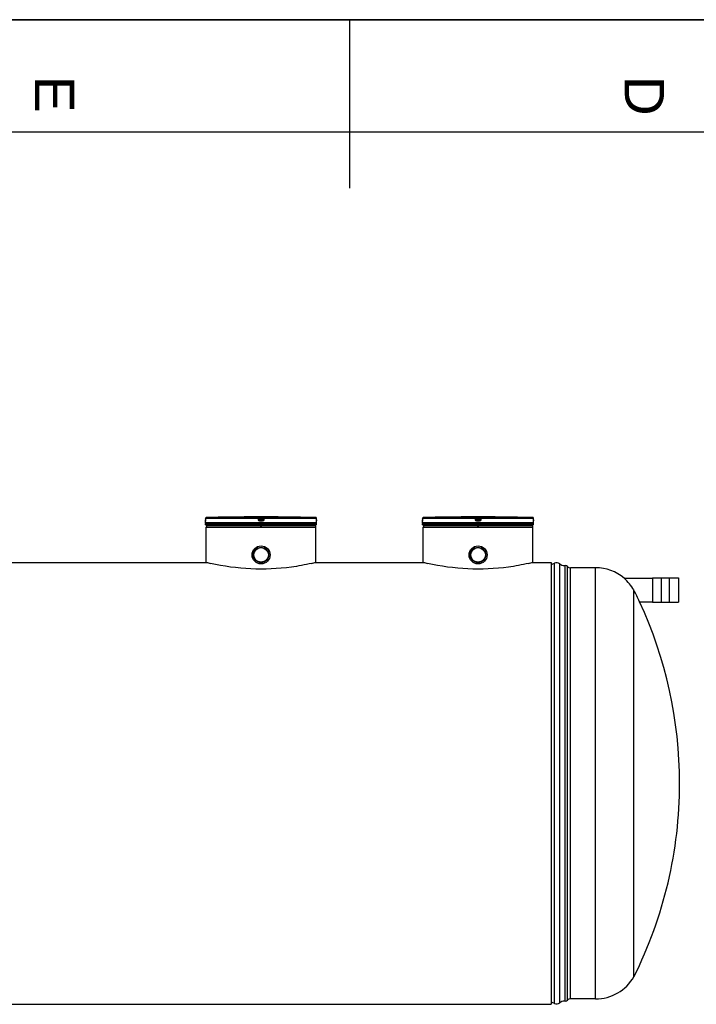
# Model space of a CAD drawing. Header units: millimetres. Extents: x 0 to 420, y 0 to 297.
# Tile 22 of 34: x 181 to 241, y 209 to 297. Entities that reach past the tile are written whole.
import ezdxf

# ---------------------------------------------------------------- set-up
doc = ezdxf.new("R2010")
doc.units = ezdxf.units.MM
doc.header["$LTSCALE"] = 23.1
doc.layers.get('0').update_dxf_attribs({"linetype": 'CONTINUOUS'})
for name, color, linetype in [('01_GLOBAL', 7, 'CONTINUOUS'), ('AXES_REF', 7, 'CONTINUOUS'), ('SURFACES', 7, 'CONTINUOUS')]:
    doc.layers.add(name, color=color, linetype=linetype)
doc.styles.add('TEXTSTYLE_2', font='arial.ttf')

# ---------------------------------------------------------------- blocks, each defined once
blk = doc.blocks.new('MARGEA3_BL0', base_point=(210.000078, 148.5))
at = {"color": 7, "linetype": 'Continuous'}
for p, q in [((420.000078, 297.000001), (0.000078, 297.000001)), ((0.000078, 296.999914), (420, 296.999914)), ((210.000078, 297.000001), (210.000078, 282.000001)), ((410.000078, 287.000001), (10.000078, 287.000001))]:
    blk.add_line(p, q, dxfattribs=at)
at = {"color": 7, "linetype": 'Continuous', "style": 'TEXTSTYLE_2', "oblique": 0.00001872}
for s, p in [('E', (182.000078, 292.000001)), ('D', (234.500078, 292.000001))]:
    blk.add_text(s, height=3.5, rotation=270, dxfattribs=at).set_placement(p)

msp = doc.modelspace()

# ---------------------------------------------------------------- linework, layer by layer
at = {"color": 7, "linetype": 'Continuous'}
for p, q in [((0, 297), (420, 297)), ((197.193, 252.254), (197.193, 252.386)), ((197.196, 252.405), (197.195, 252.398)), ((197.195, 252.398), (197.195, 252.397)), ((197.197, 252.419), (197.196, 252.405)), ((197.198, 252.442), (197.197, 252.434)), ((197.197, 252.434), (197.197, 252.426)), ((197.197, 252.426), (197.197, 252.419)), ((197.199, 252.482), (197.198, 252.471)), ((197.198, 252.471), (197.198, 252.461)), ((197.198, 252.461), (197.198, 252.451)), ((197.198, 252.451), (197.198, 252.442)), ((197.2, 252.646), (197.199, 252.626)), ((197.199, 252.626), (197.199, 252.615)), ((197.199, 252.615), (197.199, 252.494)), ((197.199, 252.494), (197.199, 252.482)), ((197.374, 252.714), (197.263, 252.711)), ((199.985, 252.762), (199.896, 252.761)), ((199.997, 252.762), (199.985, 252.762)), ((200.114, 252.763), (199.997, 252.762)), ((200.115, 252.763), (200.114, 252.763)), ((200.115, 252.763), (200.115, 252.763)), ((204.152, 252.763), (204.151, 252.763)), ((204.251, 252.762), (204.152, 252.763)), ((204.281, 252.762), (204.251, 252.762)), ((207.067, 252.497), (207.067, 252.646)), ((207.068, 252.484), (207.067, 252.5)), ((207.068, 252.471), (207.068, 252.487)), ((207.068, 252.459), (207.068, 252.473)), ((207.068, 252.448), (207.068, 252.461)), ((207.069, 252.437), (207.068, 252.45)), ((207.069, 252.43), (207.069, 252.439)), ((207.069, 252.423), (207.069, 252.432)), ((207.069, 252.417), (207.069, 252.425)), ((207.07, 252.405), (207.069, 252.418)), ((207.07, 252.4), (207.07, 252.405)), ((207.071, 252.397), (207.07, 252.4)), ((207.071, 252.398), (207.071, 252.397)), ((207.073, 252.254), (207.073, 252.386)), ((216.506, 252.254), (216.506, 252.386)), ((216.509, 252.405), (216.508, 252.398)), ((216.508, 252.398), (216.508, 252.397)), ((216.51, 252.419), (216.509, 252.405)), ((216.511, 252.442), (216.51, 252.434)), ((216.51, 252.434), (216.51, 252.426)), ((216.51, 252.426), (216.51, 252.419)), ((216.512, 252.615), (216.511, 252.494)), ((216.511, 252.494), (216.511, 252.482)), ((216.511, 252.482), (216.511, 252.471)), ((216.511, 252.471), (216.511, 252.461)), ((216.511, 252.461), (216.511, 252.451)), ((216.511, 252.451), (216.511, 252.442)), ((216.512, 252.646), (216.512, 252.626)), ((216.512, 252.626), (216.512, 252.615)), ((216.686, 252.714), (216.576, 252.711)), ((219.298, 252.762), (219.209, 252.761)), ((219.31, 252.762), (219.298, 252.762)), ((219.427, 252.763), (219.31, 252.762)), ((219.428, 252.763), (219.427, 252.763)), ((219.428, 252.763), (219.428, 252.763)), ((223.564, 252.762), (223.464, 252.763)), ((223.464, 252.763), (223.464, 252.763)), ((223.594, 252.762), (223.564, 252.762)), ((226.38, 252.497), (226.379, 252.646)), ((226.38, 252.484), (226.38, 252.5)), ((226.381, 252.471), (226.38, 252.487)), ((226.381, 252.459), (226.381, 252.473)), ((226.381, 252.448), (226.381, 252.461)), ((226.381, 252.437), (226.381, 252.45)), ((226.382, 252.43), (226.381, 252.439)), ((226.382, 252.423), (226.382, 252.432)), ((226.382, 252.417), (226.382, 252.425)), ((226.383, 252.405), (226.382, 252.418)), ((226.383, 252.4), (226.383, 252.405)), ((226.384, 252.397), (226.383, 252.4)), ((226.383, 252.398), (226.384, 252.397)), ((226.386, 252.254), (226.386, 252.386)), ((207.073, 252.189), (197.193, 252.189)), ((197.193, 252.059), (197.193, 252.189)), ((207.073, 252.059), (197.193, 252.059)), ((197.219, 252.189), (197.219, 252.192)), ((197.258, 251.994), (197.258, 252.059)), ((197.258, 251.994), (207.008, 251.994)), ((197.292, 251.952), (197.292, 251.994)), ((197.354, 251.99), (197.354, 251.994)), ((198.701, 251.942), (198.701, 251.994)), ((202.102, 251.799), (202.102, 251.994)), ((202.164, 251.799), (202.164, 251.994)), ((205.565, 251.942), (205.565, 251.994)), ((206.912, 251.99), (206.912, 251.994)), ((206.974, 251.952), (206.974, 251.994)), ((207.008, 251.994), (207.008, 252.059)), ((207.047, 252.189), (207.047, 252.192)), ((207.073, 252.059), (207.073, 252.189)), ((226.386, 252.189), (216.506, 252.189)), ((216.506, 252.059), (216.506, 252.189)), ((226.386, 252.059), (216.506, 252.059)), ((216.532, 252.189), (216.532, 252.192)), ((216.571, 251.994), (216.571, 252.059)), ((216.571, 251.994), (226.321, 251.994)), ((216.605, 251.952), (216.605, 251.994)), ((216.667, 251.99), (216.667, 251.994)), ((218.014, 251.942), (218.014, 251.994)), ((221.415, 251.799), (221.415, 251.994)), ((221.477, 251.799), (221.477, 251.994)), ((224.878, 251.942), (224.878, 251.994)), ((226.225, 251.99), (226.225, 251.994)), ((226.287, 251.952), (226.287, 251.994)), ((226.321, 251.994), (226.321, 252.059)), ((226.36, 252.189), (226.36, 252.192)), ((226.386, 252.059), (226.386, 252.189)), ((178, 248.731), (197.258, 248.731)), ((207.008, 248.731), (216.571, 248.731)), ((226.321, 248.731), (227.946, 248.731)), ((227.946, 248.731), (227.946, 209.419)), ((234.457, 247.312), (236.955, 247.312)), ((234.457, 247.311), (234.457, 247.312)), ((236.955, 247.351), (236.955, 245.193)), ((236.961, 247.357), (237.754, 247.357)), ((237.78, 247.383), (237.754, 247.383)), ((237.754, 245.16), (237.754, 247.383)), ((237.78, 245.16), (237.78, 247.383)), ((237.78, 247.357), (238.469, 247.357)), ((238.469, 247.383), (238.495, 247.383)), ((238.469, 245.16), (238.469, 247.383)), ((238.495, 245.16), (238.495, 247.383)), ((238.495, 247.357), (239.288, 247.357)), ((239.295, 247.351), (239.295, 245.193)), ((235.315, 211.868), (235.315, 246.251)), ((235.821, 245.232), (236.955, 245.232)), ((235.821, 245.232), (235.821, 245.232)), ((236.961, 245.186), (237.754, 245.186)), ((237.78, 245.16), (237.754, 245.16)), ((237.78, 245.186), (238.469, 245.186)), ((238.469, 245.16), (238.495, 245.16)), ((238.495, 245.186), (239.288, 245.186)), ((53.564, 209.419), (227.946, 209.419))]:
    msp.add_line(p, q, dxfattribs=at)
at = {"color": 9, "linetype": 'Continuous'}
for p, q in [((197.194, 252.386), (197.193, 252.386)), ((207.073, 252.254), (197.193, 252.254)), ((197.2, 252.646), (197.199, 252.5)), ((197.199, 252.5), (197.199, 252.5)), ((201.877, 252.646), (197.2, 252.646)), ((197.2, 252.646), (197.2, 252.646)), ((201.881, 252.711), (197.263, 252.711)), ((201.896, 252.5), (201.877, 252.646)), ((201.881, 252.711), (201.881, 252.762)), ((201.945, 252.654), (201.945, 252.705)), ((201.963, 252.559), (201.945, 252.705)), ((201.963, 252.508), (201.945, 252.654)), ((201.963, 252.559), (201.963, 252.508)), ((201.963, 252.559), (201.964, 252.555)), ((202.012, 252.763), (202.012, 252.698)), ((202.012, 252.763), (202.133, 252.763)), ((202.254, 252.698), (202.012, 252.698)), ((202.028, 252.568), (202.012, 252.698)), ((202.027, 252.502), (202.028, 252.502)), ((202.133, 252.386), (202.027, 252.386)), ((202.238, 252.568), (202.028, 252.568)), ((202.028, 252.568), (202.028, 252.451)), ((202.238, 252.502), (202.028, 252.502)), ((202.133, 252.451), (202.028, 252.451)), ((202.133, 252.763), (202.254, 252.763)), ((202.238, 252.451), (202.133, 252.451)), ((202.24, 252.386), (202.133, 252.386)), ((202.254, 252.698), (202.238, 252.568)), ((202.238, 252.451), (202.238, 252.568)), ((202.239, 252.502), (202.238, 252.502)), ((202.254, 252.763), (202.254, 252.698)), ((202.303, 252.559), (202.302, 252.555)), ((202.321, 252.705), (202.303, 252.559)), ((202.321, 252.654), (202.303, 252.508)), ((202.303, 252.508), (202.303, 252.559)), ((202.321, 252.705), (202.321, 252.654)), ((202.389, 252.646), (202.37, 252.5)), ((202.386, 252.762), (202.386, 252.711)), ((207.003, 252.711), (202.386, 252.711)), ((207.066, 252.646), (202.389, 252.646)), ((207.066, 252.646), (207.067, 252.646)), ((207.067, 252.5), (207.066, 252.646)), ((207.067, 252.5), (207.067, 252.5)), ((207.073, 252.386), (207.072, 252.386)), ((216.507, 252.386), (216.506, 252.386)), ((226.386, 252.254), (216.506, 252.254)), ((216.513, 252.646), (216.512, 252.646)), ((216.513, 252.646), (216.512, 252.5)), ((216.512, 252.5), (216.512, 252.5)), ((221.19, 252.646), (216.513, 252.646)), ((221.193, 252.711), (216.576, 252.711)), ((221.209, 252.5), (221.19, 252.646)), ((221.193, 252.711), (221.193, 252.762)), ((221.258, 252.654), (221.258, 252.705)), ((221.276, 252.559), (221.258, 252.705)), ((221.276, 252.508), (221.258, 252.654)), ((221.276, 252.559), (221.276, 252.508)), ((221.276, 252.559), (221.277, 252.555)), ((221.324, 252.763), (221.325, 252.698)), ((221.324, 252.763), (221.446, 252.763)), ((221.567, 252.698), (221.325, 252.698)), ((221.341, 252.568), (221.325, 252.698)), ((221.446, 252.386), (221.339, 252.386)), ((221.34, 252.502), (221.341, 252.502)), ((221.551, 252.568), (221.341, 252.568)), ((221.341, 252.568), (221.341, 252.451)), ((221.551, 252.502), (221.341, 252.502)), ((221.446, 252.451), (221.341, 252.451)), ((221.446, 252.763), (221.567, 252.763)), ((221.551, 252.451), (221.446, 252.451)), ((221.552, 252.386), (221.446, 252.386)), ((221.567, 252.698), (221.551, 252.568)), ((221.551, 252.451), (221.551, 252.568)), ((221.552, 252.502), (221.551, 252.502)), ((221.567, 252.763), (221.567, 252.698)), ((221.616, 252.559), (221.615, 252.555)), ((221.634, 252.705), (221.616, 252.559)), ((221.634, 252.654), (221.616, 252.508)), ((221.616, 252.508), (221.616, 252.559)), ((221.634, 252.705), (221.634, 252.654)), ((221.702, 252.646), (221.683, 252.5)), ((221.698, 252.762), (221.698, 252.711)), ((226.316, 252.711), (221.698, 252.711)), ((226.379, 252.646), (221.702, 252.646)), ((226.379, 252.646), (226.379, 252.646)), ((226.38, 252.5), (226.379, 252.646)), ((226.38, 252.5), (226.38, 252.5)), ((226.386, 252.386), (226.385, 252.386)), ((197.219, 252.192), (197.24, 252.192)), ((198.628, 252.192), (198.805, 252.192)), ((202.029, 252.192), (202.237, 252.192)), ((207.026, 252.192), (207.047, 252.192)), ((216.532, 252.192), (216.553, 252.192)), ((217.941, 252.192), (218.118, 252.192)), ((221.342, 252.192), (221.55, 252.192)), ((226.339, 252.192), (226.36, 252.192)), ((236.961, 247.357), (236.961, 245.186)), ((239.288, 247.357), (239.288, 245.186))]:
    msp.add_line(p, q, dxfattribs=at)
at = {"color": 7, "linetype": 'Continuous'}
for centre, radius in [((202.133, 249.394), 0.799), ((202.133, 249.394), 0.686), ((221.446, 249.394), 0.799), ((221.446, 249.394), 0.686)]:
    msp.add_circle(centre, radius, dxfattribs=at)
for centre, radius, start, end in [((197.258, 252.386), 0.065, 162.87448, 180), ((197.258, 252.254), 0.065, 180, 235.73564), ((197.262, 252.646), 0.0621, 171.9074, 179.58091), ((197.265, 252.649), 0.062, 91.5423, 99.26411), ((202.133, 65.02), 187.754, 90.68279, 91.45259), ((202.133, 65.022), 187.752, 89.3842, 90.6158), ((202.037, 252.569), 0.0739, 190.85838, 193.52466), ((202.044, 252.57), 0.0815, 204.07903, 209.62582), ((202.222, 252.57), 0.0816, 330.44797, 335.92546), ((202.229, 252.569), 0.0741, 346.32965, 349.14193), ((202.133, 65.022), 187.752, 88.51363, 89.34452), ((207.002, 252.649), 0.0622, 80.77416, 88.46302), ((207.008, 252.254), 0.065, 304.26436, 360), ((207.004, 252.646), 0.0621, 0.56818, 8.13547), ((207.008, 252.386), 0.065, 0, 17.12748), ((216.571, 252.386), 0.065, 162.87448, 180), ((216.571, 252.254), 0.065, 180, 235.73564), ((216.575, 252.646), 0.0621, 171.9074, 179.58091), ((216.577, 252.649), 0.062, 91.5423, 99.26411), ((221.446, 65.02), 187.754, 90.68279, 91.45259), ((221.446, 65.022), 187.752, 89.3842, 90.6158), ((221.35, 252.569), 0.0739, 190.85838, 193.52466), ((221.357, 252.57), 0.0815, 204.07903, 209.62582), ((221.535, 252.57), 0.0816, 330.44797, 335.92546), ((221.542, 252.569), 0.0741, 346.32965, 349.14193), ((221.446, 65.022), 187.752, 88.51363, 89.34452), ((226.314, 252.649), 0.0622, 80.77416, 88.46302), ((226.321, 252.254), 0.065, 304.26436, 360), ((226.317, 252.646), 0.0621, 0.56818, 8.13547), ((226.321, 252.386), 0.065, 0, 17.12748), ((197.236, 252.192), 0.0169, 148.62171, 180), ((207.03, 252.192), 0.0169, 0, 31.37829), ((216.549, 252.192), 0.0169, 148.62171, 180), ((226.343, 252.192), 0.0169, 0, 31.37829), ((202.689, 270.616), 22.549, 256.06433, 257.07392), ((201.58, 270.607), 22.539, 282.92848, 283.93583), ((222.001, 270.616), 22.549, 256.06433, 257.07392), ((220.893, 270.607), 22.539, 282.92848, 283.93583), ((231.904, 244.311), 3.939, 49.61573, 90.00756), ((231.512, 244.052), 4.393, 30.35526, 47.90553), ((236.961, 247.351), 0.0065, 90, 180), ((239.288, 247.351), 0.0065, 0, 90), ((231.577, 244.092), 4.316, 30.01595, 30.33003), ((59.5, 158.342), 196.567, 26.23403, 26.56569), ((200.925, 229.075), 38.454, 0, 24.84398), ((236.961, 245.193), 0.0065, 180, 270), ((239.288, 245.193), 0.0065, 270, 360)]:
    msp.add_arc(centre, radius, start, end, dxfattribs=at)
at = {"color": 9, "linetype": 'Continuous'}
for centre, radius, start, end in [((194.979, 252.51), 2.219, 357.851, 359.72836), ((197.266, 252.643), 0.0677, 112.01648, 113.76901), ((197.266, 252.644), 0.0674, 106.67488, 112.02116), ((197.265, 252.645), 0.0662, 102.77751, 106.67429), ((197.265, 252.646), 0.0648, 99.31344, 102.77746), ((197.265, 252.649), 0.0618, 91.54035, 99.35142), ((202.689, 247.278), 5.331, 97.1207, 97.46967), ((201.577, 247.278), 5.331, 82.53033, 82.8793), ((207.002, 252.649), 0.0618, 80.77303, 88.46162), ((207.001, 252.647), 0.0643, 79.08428, 80.81472), ((207.001, 252.645), 0.0659, 73.52092, 79.07067), ((207.001, 252.644), 0.067, 71.97966, 73.5335), ((207, 252.643), 0.0676, 65.34706, 71.97453), ((207.001, 252.644), 0.0672, 58.80204, 65.35741), ((209.321, 252.511), 2.254, 180.28312, 182.05422), ((214.292, 252.51), 2.219, 357.851, 359.72836), ((216.579, 252.643), 0.0677, 112.01648, 113.76901), ((216.579, 252.644), 0.0674, 106.67488, 112.02116), ((216.578, 252.645), 0.0662, 102.77751, 106.67429), ((216.578, 252.646), 0.0648, 99.31344, 102.77746), ((216.577, 252.649), 0.0618, 91.54035, 99.35142), ((222.002, 247.278), 5.331, 97.1207, 97.46967), ((220.89, 247.278), 5.331, 82.53033, 82.8793), ((226.314, 252.649), 0.0618, 80.77303, 88.46162), ((226.314, 252.647), 0.0643, 79.08428, 80.81472), ((226.314, 252.645), 0.0659, 73.52092, 79.07067), ((226.313, 252.644), 0.067, 71.97966, 73.5335), ((226.313, 252.643), 0.0676, 65.34706, 71.97453), ((226.313, 252.644), 0.0672, 58.80204, 65.35741), ((228.634, 252.511), 2.254, 180.28312, 182.05422)]:
    msp.add_arc(centre, radius, start, end, dxfattribs=at)
for points, knots in [([(197.197, 252.427), (197.197, 252.417), (197.192, 252.408), (197.198, 252.386), (197.194, 252.386)], [0, 0, 0, 0, 0.738699, 1, 1, 1, 1]), ([(197.194, 252.386), (197.194, 252.388), (197.194, 252.392), (197.195, 252.396), (197.195, 252.398)], [0, 0, 0, 0, 0.497733, 1, 1, 1, 1]), ([(201.877, 252.646), (201.877, 252.661), (201.883, 252.679), (201.875, 252.708), (201.881, 252.711)], [0, 0, 0, 0, 0.696676, 1, 1, 1, 1]), ([(201.877, 252.646), (201.893, 252.649), (201.908, 252.658), (201.945, 252.647), (201.945, 252.654)], [0, 0, 0, 0, 0.702669, 1, 1, 1, 1]), ([(201.881, 252.762), (201.881, 252.765), (201.901, 252.759), (201.935, 252.768), (201.981, 252.763), (202.012, 252.763)], [0, 0, 0, 0, 0.077113, 0.294292, 1, 1, 1, 1]), ([(201.896, 252.5), (201.912, 252.502), (201.931, 252.497), (201.96, 252.513), (201.963, 252.508)], [0, 0, 0, 0, 0.703022, 1, 1, 1, 1]), ([(201.945, 252.705), (201.945, 252.711), (201.982, 252.694), (201.996, 252.699), (202.012, 252.698)], [0, 0, 0, 0, 0.298562, 1, 1, 1, 1]), ([(201.996, 252.563), (201.988, 252.562), (201.981, 252.558), (201.963, 252.562), (201.963, 252.559)], [0, 0, 0, 0, 0.731988, 1, 1, 1, 1]), ([(202.028, 252.451), (202.015, 252.451), (201.984, 252.448), (201.979, 252.484), (201.986, 252.493)], [0, 0, 0, 0, 0.532206, 1, 1, 1, 1]), ([(202.027, 252.386), (202.027, 252.401), (202.031, 252.421), (202.024, 252.446), (202.028, 252.451)], [0, 0, 0, 0, 0.697837, 1, 1, 1, 1]), ([(202.24, 252.386), (202.24, 252.401), (202.235, 252.421), (202.242, 252.446), (202.238, 252.451)], [0, 0, 0, 0, 0.697838, 1, 1, 1, 1]), ([(202.254, 252.763), (202.285, 252.763), (202.332, 252.768), (202.365, 252.759), (202.385, 252.765), (202.386, 252.762)], [0, 0, 0, 0, 0.706963, 0.92344, 1, 1, 1, 1]), ([(202.254, 252.698), (202.261, 252.698), (202.276, 252.7), (202.288, 252.702), (202.311, 252.704), (202.298, 252.702), (202.295, 252.702)], [0, 0, 0, 0, 0.343864, 0.675083, 0.837575, 1, 1, 1, 1]), ([(202.303, 252.508), (202.301, 252.495), (202.301, 252.465), (202.266, 252.466), (202.258, 252.473)], [0, 0, 0, 0, 0.529841, 1, 1, 1, 1]), ([(202.303, 252.559), (202.303, 252.562), (202.285, 252.558), (202.278, 252.562), (202.27, 252.563)], [0, 0, 0, 0, 0.268012, 1, 1, 1, 1]), ([(202.37, 252.5), (202.354, 252.502), (202.335, 252.497), (202.307, 252.513), (202.303, 252.508)], [0, 0, 0, 0, 0.703022, 1, 1, 1, 1]), ([(202.389, 252.646), (202.373, 252.649), (202.359, 252.658), (202.321, 252.647), (202.321, 252.654)], [0, 0, 0, 0, 0.702669, 1, 1, 1, 1]), ([(202.389, 252.646), (202.389, 252.661), (202.384, 252.679), (202.391, 252.708), (202.386, 252.711)], [0, 0, 0, 0, 0.696676, 1, 1, 1, 1]), ([(207.072, 252.386), (207.068, 252.386), (207.074, 252.41), (207.069, 252.419), (207.069, 252.43)], [0, 0, 0, 0, 0.262414, 1, 1, 1, 1]), ([(207.072, 252.386), (207.072, 252.388), (207.072, 252.392), (207.071, 252.396), (207.071, 252.398)], [0, 0, 0, 0, 0.497732, 1, 1, 1, 1]), ([(216.51, 252.427), (216.51, 252.417), (216.505, 252.408), (216.511, 252.386), (216.507, 252.386)], [0, 0, 0, 0, 0.738699, 1, 1, 1, 1]), ([(216.507, 252.386), (216.507, 252.388), (216.507, 252.392), (216.508, 252.396), (216.508, 252.398)], [0, 0, 0, 0, 0.497733, 1, 1, 1, 1]), ([(221.19, 252.646), (221.19, 252.661), (221.195, 252.679), (221.188, 252.708), (221.193, 252.711)], [0, 0, 0, 0, 0.696676, 1, 1, 1, 1]), ([(221.19, 252.646), (221.206, 252.649), (221.22, 252.658), (221.258, 252.647), (221.258, 252.654)], [0, 0, 0, 0, 0.702669, 1, 1, 1, 1]), ([(221.193, 252.762), (221.193, 252.765), (221.214, 252.759), (221.247, 252.768), (221.294, 252.763), (221.324, 252.763)], [0, 0, 0, 0, 0.077113, 0.294292, 1, 1, 1, 1]), ([(221.209, 252.5), (221.225, 252.502), (221.244, 252.497), (221.272, 252.513), (221.276, 252.508)], [0, 0, 0, 0, 0.703022, 1, 1, 1, 1]), ([(221.258, 252.705), (221.258, 252.711), (221.295, 252.694), (221.309, 252.699), (221.325, 252.698)], [0, 0, 0, 0, 0.298562, 1, 1, 1, 1]), ([(221.309, 252.563), (221.301, 252.562), (221.294, 252.558), (221.276, 252.562), (221.276, 252.559)], [0, 0, 0, 0, 0.731988, 1, 1, 1, 1]), ([(221.341, 252.451), (221.328, 252.451), (221.297, 252.448), (221.292, 252.484), (221.298, 252.493)], [0, 0, 0, 0, 0.532206, 1, 1, 1, 1]), ([(221.339, 252.386), (221.339, 252.401), (221.344, 252.421), (221.337, 252.446), (221.341, 252.451)], [0, 0, 0, 0, 0.697837, 1, 1, 1, 1]), ([(221.552, 252.386), (221.552, 252.401), (221.548, 252.421), (221.555, 252.446), (221.551, 252.451)], [0, 0, 0, 0, 0.697838, 1, 1, 1, 1]), ([(221.567, 252.763), (221.598, 252.763), (221.644, 252.768), (221.678, 252.759), (221.698, 252.765), (221.698, 252.762)], [0, 0, 0, 0, 0.706963, 0.92344, 1, 1, 1, 1]), ([(221.567, 252.698), (221.574, 252.698), (221.589, 252.7), (221.601, 252.702), (221.623, 252.704), (221.611, 252.702), (221.608, 252.702)], [0, 0, 0, 0, 0.343864, 0.675083, 0.837575, 1, 1, 1, 1]), ([(221.616, 252.508), (221.614, 252.495), (221.614, 252.465), (221.579, 252.466), (221.571, 252.473)], [0, 0, 0, 0, 0.529841, 1, 1, 1, 1]), ([(221.616, 252.559), (221.616, 252.562), (221.598, 252.558), (221.591, 252.562), (221.583, 252.563)], [0, 0, 0, 0, 0.268012, 1, 1, 1, 1]), ([(221.683, 252.5), (221.667, 252.502), (221.648, 252.497), (221.619, 252.513), (221.616, 252.508)], [0, 0, 0, 0, 0.703022, 1, 1, 1, 1]), ([(221.702, 252.646), (221.686, 252.649), (221.671, 252.658), (221.634, 252.647), (221.634, 252.654)], [0, 0, 0, 0, 0.702669, 1, 1, 1, 1]), ([(221.702, 252.646), (221.702, 252.661), (221.696, 252.679), (221.704, 252.708), (221.698, 252.711)], [0, 0, 0, 0, 0.696676, 1, 1, 1, 1]), ([(226.385, 252.386), (226.381, 252.386), (226.387, 252.41), (226.382, 252.419), (226.382, 252.43)], [0, 0, 0, 0, 0.262414, 1, 1, 1, 1]), ([(226.385, 252.386), (226.385, 252.388), (226.385, 252.392), (226.384, 252.396), (226.384, 252.398)], [0, 0, 0, 0, 0.497732, 1, 1, 1, 1])]:
    msp.add_open_spline(points, degree=3, knots=knots, dxfattribs=at)
at = {"color": 7, "linetype": 'Continuous'}
for points in [[(197.2, 252.655), (197.204, 252.68), (197.229, 252.706), (197.255, 252.71)], [(201.973, 252.53), (201.982, 252.515), (202.007, 252.502), (202.021, 252.511)], [(202.293, 252.53), (202.284, 252.515), (202.259, 252.502), (202.245, 252.511)], [(207.012, 252.71), (207.037, 252.706), (207.062, 252.68), (207.066, 252.655)], [(216.513, 252.655), (216.517, 252.68), (216.542, 252.706), (216.567, 252.71)], [(221.286, 252.53), (221.295, 252.515), (221.32, 252.502), (221.334, 252.511)], [(221.606, 252.53), (221.597, 252.515), (221.572, 252.502), (221.558, 252.511)], [(226.324, 252.71), (226.35, 252.706), (226.375, 252.68), (226.379, 252.655)]]:
    msp.add_open_spline(points, degree=3, dxfattribs=at)
at = {"color": 9, "linetype": 'Continuous'}
for points in [[(197.2, 252.646), (197.2, 252.67), (197.217, 252.696), (197.238, 252.705)], [(201.881, 252.762), (201.909, 252.762), (201.942, 252.733), (201.945, 252.705)], [(201.881, 252.711), (201.909, 252.711), (201.942, 252.682), (201.945, 252.654)], [(202.027, 252.386), (201.969, 252.386), (201.903, 252.442), (201.896, 252.5)], [(202.37, 252.5), (202.363, 252.442), (202.297, 252.386), (202.24, 252.386)], [(202.386, 252.762), (202.357, 252.762), (202.324, 252.733), (202.321, 252.705)], [(202.321, 252.654), (202.324, 252.682), (202.357, 252.711), (202.386, 252.711)], [(207.066, 252.646), (207.066, 252.667), (207.053, 252.69), (207.035, 252.701)], [(216.513, 252.646), (216.513, 252.67), (216.53, 252.696), (216.551, 252.705)], [(221.193, 252.762), (221.222, 252.762), (221.254, 252.733), (221.258, 252.705)], [(221.193, 252.711), (221.222, 252.711), (221.254, 252.682), (221.258, 252.654)], [(221.339, 252.386), (221.282, 252.386), (221.216, 252.442), (221.209, 252.5)], [(221.683, 252.5), (221.676, 252.442), (221.61, 252.386), (221.552, 252.386)], [(221.698, 252.762), (221.67, 252.762), (221.637, 252.733), (221.634, 252.705)], [(221.634, 252.654), (221.637, 252.682), (221.67, 252.711), (221.698, 252.711)], [(226.379, 252.646), (226.379, 252.667), (226.366, 252.69), (226.348, 252.701)]]:
    msp.add_open_spline(points, degree=3, dxfattribs=at)
at = {"color": 7, "linetype": 'Continuous'}
for points, knots in [([(201.965, 252.551), (201.965, 252.549), (201.967, 252.544), (201.969, 252.539), (201.97, 252.537)], [0, 0, 0, 0, 0.49195, 1, 1, 1, 1]), ([(202.301, 252.551), (202.301, 252.549), (202.299, 252.544), (202.297, 252.539), (202.296, 252.537)], [0, 0, 0, 0, 0.492138, 1, 1, 1, 1]), ([(221.278, 252.551), (221.278, 252.549), (221.28, 252.544), (221.282, 252.539), (221.283, 252.537)], [0, 0, 0, 0, 0.49195, 1, 1, 1, 1]), ([(221.614, 252.551), (221.613, 252.549), (221.612, 252.544), (221.61, 252.539), (221.609, 252.537)], [0, 0, 0, 0, 0.492138, 1, 1, 1, 1]), ([(206.623, 248.639), (206.031, 248.503), (203.077, 247.946), (199.982, 248.103), (197.645, 248.639)], [0, 0, 0, 0, 0.202036, 1, 1, 1, 1]), ([(225.935, 248.639), (225.344, 248.503), (222.39, 247.946), (219.295, 248.103), (216.957, 248.639)], [0, 0, 0, 0, 0.202036, 1, 1, 1, 1])]:
    msp.add_open_spline(points, degree=3, knots=knots, dxfattribs=at)
at = {"layer": '01_GLOBAL', "color": 9, "linetype": 'Continuous'}
for p, q in [((197.258, 251.864), (207.008, 251.864)), ((216.571, 251.864), (226.321, 251.864))]:
    msp.add_line(p, q, dxfattribs=at)
at = {"layer": '01_GLOBAL', "color": 7, "linetype": 'Continuous'}
for p, q in [((197.258, 248.731), (197.258, 251.864)), ((207.008, 248.731), (207.008, 251.864)), ((216.571, 248.731), (216.571, 251.864)), ((226.321, 248.731), (226.321, 251.864))]:
    msp.add_line(p, q, dxfattribs=at)
for centre, start, end in [((197.388, 251.864), 137.75503, 180), ((197.388, 251.864), 90, 105.07656), ((206.878, 251.864), 74.92344, 90), ((206.878, 251.864), 0, 42.24497), ((216.701, 251.864), 137.75503, 180), ((216.701, 251.864), 90, 105.07656), ((226.191, 251.864), 74.92344, 90), ((226.191, 251.864), 0, 42.24497)]:
    msp.add_arc(centre, 0.13, start, end, dxfattribs=at)
at = {"layer": 'AXES_REF', "color": 7, "linetype": 'Continuous'}
for centre, radius in [((202.133, 249.394), 0.682), ((202.133, 249.394), 0.65), ((221.446, 249.394), 0.682), ((221.446, 249.394), 0.65)]:
    msp.add_circle(centre, radius, dxfattribs=at)
at = {"layer": 'SURFACES', "color": 9, "linetype": 'Continuous'}
for p, q in [((228.261, 209.494), (228.261, 248.656)), ((228.709, 209.544), (228.709, 248.607)), ((229.399, 209.783), (229.399, 248.367)), ((229.677, 209.9), (229.677, 248.25)), ((231.904, 209.9), (231.904, 248.25))]:
    msp.add_line(p, q, dxfattribs=at)
at = {"layer": 'SURFACES', "color": 7, "linetype": 'Continuous'}
for p, q in [((229.193, 209.706), (229.193, 248.444)), ((231.904, 248.25), (229.677, 248.25)), ((231.904, 209.9), (229.677, 209.9))]:
    msp.add_line(p, q, dxfattribs=at)
for centre, radius, start, end in [((227.946, 249.225), 0.65, 269.99981, 298.95502), ((228.449, 248.315), 0.39, 48.35991, 118.95502), ((229.141, 249.092), 0.65, 228.34841, 270.35627), ((229.141, 249.092), 0.65, 270.32584, 274.58262), ((229.213, 248.185), 0.26, 44.427, 94.43922), ((229.677, 248.64), 0.39, 224.427, 270), ((200.925, 229.075), 38.454, 333.41789, 360), ((231.904, 213.839), 3.939, 269.99244, 329.96823), ((227.946, 208.925), 0.65, 61.04498, 90.00019), ((228.449, 209.835), 0.39, 241.04498, 311.64009), ((229.141, 209.058), 0.65, 89.64373, 131.65159), ((229.141, 209.058), 0.65, 85.41738, 89.67416), ((229.213, 209.965), 0.26, 265.56078, 315.573), ((229.677, 209.51), 0.39, 90, 135.573)]:
    msp.add_arc(centre, radius, start, end, dxfattribs=at)

# ---------------------------------------------------------------- block references
at = {"color": 7, "linetype": 'Continuous'}
msp.add_blockref('MARGEA3_BL0', (210, 148.5), dxfattribs=at)

doc.saveas('drawing.dxf')
